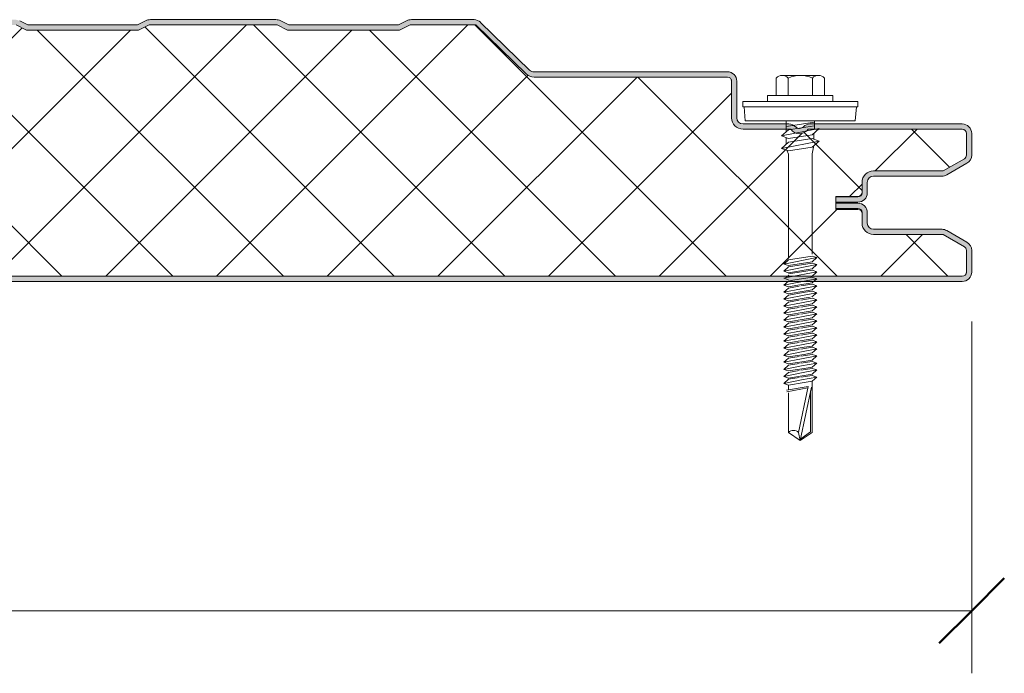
# Model space of a CAD drawing. Header units: millimetres. Extents: x 4895 to 13107, y -1689 to 6634.
# Tile 9 of 9: x 5853 to 6042, y 6503 to 6628. Entities that reach past the tile are written whole.
import ezdxf

# ---------------------------------------------------------------- set-up
doc = ezdxf.new("R2010")
doc.units = ezdxf.units.MM
for name, color, linetype, lineweight in [('A-ANNO-DIMS', 211, 'Continuous', 9), ('A-ANNO-DIMS-5', 211, 'Continuous', 9), ('A-DETL-GENF', 92, 'Continuous', 13)]:
    doc.layers.add(name, color=color, linetype=linetype, lineweight=lineweight)
doc.styles.add('Yu Gothic', font='Yu Gothic.ttf', dxfattribs={"height": 15})
doc.dimstyles.new('Diagonal', dxfattribs={"dimscale": 304.8, "dimtxt": 17.413553, "dimasz": 0.04101, "dimexe": 0.03937, "dimexo": 0.024606, "dimgap": 0.024606, "dimtad": 1, "dimdec": 0, "dimzin": 0, "dimdsep": 46, "dimtxsty": 'Yu Gothic', "dimblk1": 'OBLIQUE', "dimblk2": 'OBLIQUE', "dimsah": 1, "dimcen": 0.09, "dimazin": 0, "dimtfac": 1, "dimtdec": 4, "dimtix": 1, "dimtmove": 0, "dimatfit": 3, "dimfxl": 1, "dimtvp": 1, "dimtfill": 1, "dimtolj": 1, "dimtzin": 0, "dimarcsym": 2})

# ---------------------------------------------------------------- blocks, each defined once
blk = doc.blocks.new('HFX 1000 - FINELINE - FLAT - HFX 1000 50mm - FINELINE - FLAT-4474036-JOINT 10')
at = {"layer": 'A-DETL-GENF'}
h = blk.add_hatch(color=256, dxfattribs=at)
h.paths.add_polyline_path([(996.2, 0), (996.67, 0.06), (997.1, 0.24), (997.48, 0.53), (997.81, 1.03), (997.94, 1.33), (998, 1.8), (998, 5.96), (997.9, 6.53), (997.76, 6.86), (997.48, 7.23), (997, 7.58), (993.22, 9.76), (992.79, 9.94), (992.32, 10), (978.89, 10.04), (978.6, 10.16), (978.35, 10.35), (978.1, 10.75), (978.04, 10.89), (978, 11.2), (978, 13.2), (977.88, 13.8), (977.65, 14.25), (977.48, 14.47), (977.1, 14.76), (976.67, 14.94), (976.2, 15), (972, 15), (972, 14), (976.41, 13.97), (976.77, 13.76), (976.98, 13.41), (977, 13.06), (977, 11.18), (977.08, 10.63), (977.37, 10.01), (977.65, 9.64), (978.1, 9.29), (978.63, 9.07), (979.2, 9), (992.54, 9), (996.77, 6.53), (996.98, 6.17), (997, 5.96), (996.98, 1.59), (996.77, 1.23), (996.41, 1.03), (996.2, 1), (1.59, 1.03), (1.23, 1.23), (1.03, 1.59), (1, 1.8), (1, 9.3), (0.87, 10.01), (0.71, 10.4), (0.36, 10.86), (-0.1, 11.21), (-0.63, 11.43), (-1.2, 11.5), (-20.41, 11.53), (-20.77, 11.73), (-20.97, 12.09), (-21, 12.3), (-20.97, 13.41), (-20.77, 13.77), (-20.41, 13.97), (-20.2, 14), (-16, 14), (-16, 15), (-20.41, 14.97), (-20.67, 14.94), (-21.1, 14.76), (-21.47, 14.47), (-21.8, 14), (-21.94, 13.67), (-22, 13.2), (-21.99, 12.21), (-21.89, 11.72), (-21.76, 11.4), (-21.47, 11.03), (-21, 10.7), (-20.67, 10.56), (-20.2, 10.5), (-0.89, 10.46), (-0.6, 10.34), (-0.25, 10.01), (-0.16, 9.9), (-0.04, 9.61), (0, 9.3), (0.02, 1.68), (0.11, 1.22), (0.24, 0.9), (0.53, 0.53), (1, 0.2), (1.33, 0.06), (2.1, 0), (991.72, 0)])
h.paths.add_polyline_path([(976.2, 15.2), (976.67, 15.26), (977.1, 15.44), (977.48, 15.72), (977.76, 16.1), (977.94, 16.53), (978, 17.05), (978.04, 19.31), (978.16, 19.6), (978.35, 19.84), (978.63, 20.05), (978.89, 20.15), (979.2, 20.2), (992.54, 20.22), (992.79, 20.26), (993.22, 20.44), (997.1, 22.68), (997.48, 22.96), (997.76, 23.33), (997.94, 23.77), (998, 24.23), (998, 28.4), (997.9, 28.96), (997.76, 29.3), (997.48, 29.67), (997, 30), (996.6, 30.14), (996.04, 30.2), (966.65, 30.15), (966.33, 30.04), (965.76, 29.68), (965.38, 29.4), (964.92, 29.33), (964.48, 29.48), (963.68, 30.04), (963.32, 30.16), (962.95, 30.2), (953.89, 30.24), (953.6, 30.36), (953.35, 30.55), (953.1, 30.94), (953.04, 31.08), (953, 31.4), (953, 38.4), (952.94, 38.86), (952.65, 39.44), (952.48, 39.67), (951.97, 40.01), (951.67, 40.13), (951.2, 40.2), (913.85, 40.23), (913.56, 40.35), (913.07, 40.78), (903.92, 49.68), (903.55, 49.96), (902.99, 50.15), (902.66, 50.2), (890.18, 50.14), (889.53, 49.88), (888.16, 49.2), (867.16, 49.2), (865.15, 50.14), (864.67, 50.2), (840.18, 50.14), (839.72, 49.97), (838.16, 49.2), (817.16, 49.2), (815.15, 50.14), (814.67, 50.2), (790.18, 50.14), (789.72, 49.97), (788.16, 49.2), (767.16, 49.2), (765.15, 50.14), (764.67, 50.2), (740.18, 50.14), (739.72, 49.97), (738.16, 49.2), (717.16, 49.2), (715.15, 50.14), (714.67, 50.2), (690.18, 50.14), (689.72, 49.97), (688.16, 49.2), (667.16, 49.2), (665.15, 50.14), (664.67, 50.2), (640.18, 50.14), (639.72, 49.97), (638.16, 49.2), (617.16, 49.2), (615.15, 50.14), (614.67, 50.2), (590.18, 50.14), (589.72, 49.97), (588.16, 49.2), (567.16, 49.2), (565.15, 50.14), (564.67, 50.2), (540.18, 50.14), (539.72, 49.97), (538.16, 49.2), (517.16, 49.2), (515.15, 50.14), (514.67, 50.2), (490.18, 50.14), (489.72, 49.97), (488.16, 49.2), (467.16, 49.2), (465.15, 50.14), (464.67, 50.2), (440.18, 50.14), (439.72, 49.97), (438.16, 49.2), (417.16, 49.2), (415.15, 50.14), (414.67, 50.2), (390.18, 50.14), (389.72, 49.97), (388.16, 49.2), (367.16, 49.2), (365.15, 50.14), (364.67, 50.2), (340.18, 50.14), (339.72, 49.97), (338.16, 49.2), (317.16, 49.2), (315.15, 50.14), (314.67, 50.2), (290.18, 50.14), (289.72, 49.97), (288.16, 49.2), (267.16, 49.2), (265.15, 50.14), (264.67, 50.2), (240.18, 50.14), (239.72, 49.97), (238.16, 49.2), (217.16, 49.2), (215.15, 50.14), (214.67, 50.2), (190.18, 50.14), (189.72, 49.97), (188.16, 49.2), (167.16, 49.2), (165.15, 50.14), (164.67, 50.2), (140.18, 50.14), (139.72, 49.97), (138.16, 49.2), (117.16, 49.2), (115.15, 50.14), (114.67, 50.2), (90.18, 50.14), (89.72, 49.97), (88.16, 49.2), (67.16, 49.2), (65.15, 50.14), (64.67, 50.2), (40.18, 50.14), (39.72, 49.97), (38.16, 49.2), (17.16, 49.2), (15.15, 50.14), (14.67, 50.2), (-9.82, 50.14), (-10.28, 49.97), (-11.84, 49.2), (-32.84, 49.2), (-34.85, 50.14), (-35.33, 50.2), (-47.66, 50.15), (-47.79, 50.14), (-48.22, 49.96), (-48.59, 49.68), (-55.75, 42.65), (-55.91, 42.31), (-55.99, 41.94), (-55.98, 41.56), (-55.88, 41.19), (-55.7, 40.86), (-55.44, 40.58), (-55.13, 40.37), (-54.54, 40.21), (-54.26, 40.2), (-26.2, 40.15), (-0.57, 32.29), (-0.33, 32.09), (-0.15, 31.85), (-0.04, 31.57), (0, 31.26), (-0.04, 21.08), (-0.16, 20.8), (-0.35, 20.55), (-0.63, 20.34), (-0.89, 20.24), (-1.27, 20.2), (-20.41, 20.17), (-20.67, 20.13), (-21.1, 19.95), (-21.47, 19.67), (-21.8, 19.2), (-21.94, 18.86), (-22, 18.4), (-22, 17), (-21.89, 16.42), (-21.76, 16.1), (-21.47, 15.72), (-21, 15.4), (-20.67, 15.26), (-19.84, 15.2), (-16, 15.21), (-16, 16.2), (-20.41, 16.22), (-20.77, 16.43), (-20.97, 16.79), (-21, 17), (-20.97, 18.6), (-20.77, 18.96), (-20.41, 19.17), (-20.2, 19.2), (-1.2, 19.2), (-0.63, 19.27), (-0.1, 19.49), (0.36, 19.84), (0.71, 20.3), (0.93, 20.83), (1, 21.4), (1, 31.26), (0.93, 31.83), (0.72, 32.34), (0.39, 32.79), (-0.05, 33.14), (-0.56, 33.37), (-26.2, 41.2), (-54.54, 41.21), (-54.82, 41.37), (-54.97, 41.62), (-54.99, 41.87), (-54.88, 42.14), (-54.54, 42.5), (-47.66, 49.2), (-35.07, 49.2), (-33.07, 48.2), (-11.6, 48.2), (-9.6, 49.2), (14.93, 49.2), (16.93, 48.2), (38.4, 48.2), (40.4, 49.2), (64.93, 49.2), (66.93, 48.2), (88.4, 48.2), (90.4, 49.2), (114.93, 49.2), (116.93, 48.2), (138.4, 48.2), (140.4, 49.2), (164.93, 49.2), (166.93, 48.2), (188.4, 48.2), (190.4, 49.2), (214.93, 49.2), (216.93, 48.2), (238.4, 48.2), (240.4, 49.2), (264.93, 49.2), (266.93, 48.2), (288.4, 48.2), (290.4, 49.2), (314.93, 49.2), (316.93, 48.2), (338.4, 48.2), (340.4, 49.2), (364.93, 49.2), (366.93, 48.2), (388.4, 48.2), (390.4, 49.2), (414.93, 49.2), (416.93, 48.2), (438.4, 48.2), (440.4, 49.2), (464.93, 49.2), (466.93, 48.2), (488.4, 48.2), (490.4, 49.2), (514.93, 49.2), (516.93, 48.2), (538.4, 48.2), (540.4, 49.2), (564.93, 49.2), (566.93, 48.2), (588.4, 48.2), (590.4, 49.2), (614.93, 49.2), (616.93, 48.2), (638.4, 48.2), (640.4, 49.2), (664.93, 49.2), (666.93, 48.2), (688.4, 48.2), (690.4, 49.2), (714.93, 49.2), (716.93, 48.2), (738.4, 48.2), (740.4, 49.2), (764.93, 49.2), (766.93, 48.2), (788.4, 48.2), (790.4, 49.2), (814.93, 49.2), (816.93, 48.2), (838.4, 48.2), (840.4, 49.2), (864.93, 49.2), (866.93, 48.2), (888.4, 48.2), (890.4, 49.2), (902.99, 49.2), (912.96, 39.56), (913.07, 39.48), (913.59, 39.27), (914.15, 39.2), (951.41, 39.17), (951.77, 38.96), (951.98, 38.6), (952, 38.4), (952, 31.4), (952.08, 30.83), (952.3, 30.3), (952.65, 29.84), (953.1, 29.49), (953.63, 29.27), (954.29, 29.2), (963.35, 29.2), (963.67, 28.83), (964.07, 28.56), (964.52, 28.39), (965, 28.33), (965.48, 28.39), (965.93, 28.56), (966.33, 28.83), (966.65, 29.2), (996.41, 29.17), (996.77, 28.96), (996.98, 28.6), (997, 28.4), (996.98, 24.03), (996.77, 23.67), (996.6, 23.54), (992.54, 21.2), (979.2, 21.2), (978.63, 21.12), (978.1, 20.9), (977.65, 20.55), (977.3, 20.1), (977.08, 19.56), (977, 19), (976.98, 16.79), (976.77, 16.43), (976.41, 16.22), (976.2, 16.2), (972, 16.2), (972, 15.2)])
h = blk.add_hatch(dxfattribs=at)
h.set_pattern_fill('FP_1', color=256, style=0, pattern_type=2)
h.set_pattern_definition([(45, (-5037.849, -6577.679), (-10.606602, 10.606602), []), (135, (-5037.849, -6577.679), (-10.606602, -10.606602), [])])
h.paths.add_polyline_path([(2.1, 1), (996.41, 1.03), (996.77, 1.23), (996.9, 1.4), (997, 1.8), (997, 5.96), (996.9, 6.36), (996.6, 6.65), (992.54, 9), (979.2, 9), (978.63, 9.07), (978.1, 9.29), (977.65, 9.64), (977.3, 10.1), (977.08, 10.63), (977, 11.2), (977, 13.07), (976.87, 13.44), (976.58, 13.71), (976.2, 13.8), (972, 13.8), (972, 16.31), (976.4, 16.34), (976.74, 16.52), (976.87, 16.67), (977, 17.05), (977, 19), (977.08, 19.56), (977.3, 20.1), (977.65, 20.55), (978.1, 20.9), (978.63, 21.12), (979.2, 21.2), (992.54, 21.2), (996.77, 23.67), (996.9, 23.83), (997, 24.23), (997, 28.4), (996.9, 28.8), (996.6, 29.09), (996.2, 29.2), (966.65, 29.2), (966.33, 28.83), (965.93, 28.56), (965.48, 28.39), (965, 28.33), (964.52, 28.39), (964.07, 28.56), (963.67, 28.83), (963.35, 29.2), (954.2, 29.2), (953.63, 29.27), (953.1, 29.49), (952.65, 29.84), (952.3, 30.3), (952.08, 30.83), (952, 31.4), (952, 38.4), (951.9, 38.8), (951.6, 39.09), (951.2, 39.2), (914.15, 39.2), (913.59, 39.27), (913.07, 39.48), (912.62, 39.82), (902.99, 49.2), (890.4, 49.2), (888.4, 48.2), (866.93, 48.2), (864.93, 49.2), (840.4, 49.2), (838.4, 48.2), (816.93, 48.2), (814.93, 49.2), (790.4, 49.2), (788.4, 48.2), (766.93, 48.2), (764.93, 49.2), (740.4, 49.2), (738.4, 48.2), (716.93, 48.2), (714.93, 49.2), (690.4, 49.2), (688.4, 48.2), (666.93, 48.2), (664.93, 49.2), (640.4, 49.2), (638.4, 48.2), (616.93, 48.2), (614.93, 49.2), (590.4, 49.2), (588.4, 48.2), (566.93, 48.2), (564.93, 49.2), (540.4, 49.2), (538.4, 48.2), (516.93, 48.2), (514.93, 49.2), (490.4, 49.2), (488.4, 48.2), (466.93, 48.2), (464.93, 49.2), (440.4, 49.2), (438.4, 48.2), (416.93, 48.2), (414.93, 49.2), (390.4, 49.2), (388.4, 48.2), (366.93, 48.2), (364.93, 49.2), (340.4, 49.2), (338.4, 48.2), (316.93, 48.2), (314.93, 49.2), (290.4, 49.2), (288.4, 48.2), (266.93, 48.2), (264.93, 49.2), (240.4, 49.2), (238.4, 48.2), (216.93, 48.2), (214.93, 49.2), (190.4, 49.2), (188.4, 48.2), (166.93, 48.2), (164.93, 49.2), (140.4, 49.2), (138.4, 48.2), (116.93, 48.2), (114.93, 49.2), (90.4, 49.2), (88.4, 48.2), (66.93, 48.2), (64.93, 49.2), (40.4, 49.2), (38.4, 48.2), (16.93, 48.2), (14.93, 49.2), (-9.6, 49.2), (-11.6, 48.2), (-33.07, 48.2), (-35.07, 49.2), (-47.66, 49.2), (-54.91, 42.11), (-54.97, 41.99), (-54.95, 41.57), (-54.79, 41.34), (-54.54, 41.21), (-54.4, 41.2), (-26.2, 41.2), (-0.56, 33.37), (-0.05, 33.14), (0.39, 32.79), (0.72, 32.34), (0.93, 31.82), (1, 31.26), (1, 21.4), (0.93, 20.83), (0.71, 20.3), (0.36, 19.84), (-0.1, 19.49), (-0.63, 19.27), (-1.2, 19.2), (-20.41, 19.17), (-20.77, 18.96), (-20.89, 18.8), (-21, 18.4), (-21, 17), (-20.89, 16.6), (-20.6, 16.3), (-20.2, 16.2), (-16, 16.2), (-16, 14), (-20.41, 13.97), (-20.77, 13.77), (-20.89, 13.6), (-21, 13.2), (-21, 12.3), (-20.89, 11.9), (-20.6, 11.61), (-20.2, 11.5), (-1.2, 11.5), (-0.63, 11.43), (-0.1, 11.21), (0.36, 10.86), (0.71, 10.4), (0.93, 9.87), (1, 9.3), (1, 1.8), (1.11, 1.4), (1.4, 1.11), (1.8, 1)])
for p, q in [((816.93, 48.2), (814.93, 49.2)), ((817.16, 49.2), (815.61, 49.97)), ((838.16, 49.2), (817.16, 49.2)), ((839.72, 49.97), (838.16, 49.2)), ((840.4, 49.2), (838.4, 48.2)), ((864.93, 49.2), (840.4, 49.2)), ((864.67, 50.2), (840.66, 50.2)), ((866.93, 48.2), (864.93, 49.2)), ((867.16, 49.2), (865.61, 49.97)), ((888.16, 49.2), (867.16, 49.2)), ((889.72, 49.97), (888.16, 49.2)), ((890.4, 49.2), (888.4, 48.2)), ((902.99, 49.2), (890.4, 49.2)), ((902.66, 50.2), (890.66, 50.2)), ((912.62, 39.82), (902.99, 49.2)), ((913.31, 40.54), (903.92, 49.68)), ((838.4, 48.2), (816.93, 48.2)), ((888.4, 48.2), (866.93, 48.2)), ((951.2, 40.2), (914.15, 40.2)), ((951.2, 39.2), (914.15, 39.2)), ((952, 31.4), (952, 38.4)), ((953, 31.4), (953, 38.4)), ((960.52, 38.99), (960.52, 35.66)), ((961.68, 39.51), (968.64, 39.51)), ((962.84, 38.99), (962.84, 35.66)), ((967.48, 38.99), (967.48, 35.66)), ((969.8, 38.99), (969.8, 35.66)), ((976.16, 34.51), (954.16, 34.51)), ((954.16, 34.51), (954.16, 33.51)), ((971.41, 35.66), (958.91, 35.66)), ((958.91, 35.66), (958.91, 34.51)), ((971.41, 34.51), (971.41, 35.66)), ((976.16, 33.51), (976.16, 34.51)), ((954.16, 33.51), (976.16, 33.51)), ((954.41, 33.51), (954.63, 30.82)), ((975.69, 30.82), (975.91, 33.51)), ((962.95, 30.2), (954.2, 30.2)), ((975.69, 30.82), (954.63, 30.82)), ((962.47, 30.82), (962.47, 28.69)), ((967.86, 30.56), (962.47, 29.73)), ((996.2, 30.2), (967.05, 30.2)), ((967.86, 30.82), (967.86, 29.12)), ((963.35, 29.2), (954.2, 29.2)), ((961.55, 27.89), (968.77, 29.3)), ((962.91, 29.07), (961.55, 27.89)), ((967.86, 29.83), (962.91, 29.07)), ((996.2, 29.2), (966.65, 29.2)), ((968.77, 29.3), (967.41, 28.12)), ((967.77, 28.43), (967.77, 27.26)), ((997, 24.23), (997, 28.4)), ((998, 24.23), (998, 28.4)), ((962.91, 27.43), (961.55, 27.89)), ((961.55, 25.52), (968.77, 26.92)), ((962.91, 26.7), (961.55, 25.52)), ((962.47, 27.58), (962.47, 26.32)), ((967.41, 28.12), (962.91, 27.43)), ((967.41, 27.39), (962.91, 26.7)), ((968.77, 26.92), (967.41, 27.39)), ((967.41, 25.74), (968.77, 26.92)), ((961.55, 25.52), (962.91, 25.05)), ((962.6, 25.16), (962.92, 24.43)), ((962.91, 25.05), (967.41, 25.74)), ((967.42, 24.47), (967.79, 26.08)), ((962.92, 24.43), (962.92, 4.43)), ((967.42, 5.25), (967.42, 24.47)), ((992.54, 21.2), (996.6, 23.54)), ((993.22, 20.44), (997.1, 22.68)), ((979.2, 21.2), (992.54, 21.2)), ((977, 17.05), (977, 18.99)), ((978, 17), (978, 19)), ((979.2, 20.2), (992.32, 20.2)), ((972, 13.8), (972, 16.31)), ((972, 16.31), (976.2, 16.31)), ((976.2, 16.2), (972, 16.2)), ((972, 15.2), (976.2, 15.2)), ((976.2, 15), (972, 15)), ((972, 14), (976.2, 14)), ((976.2, 13.8), (972, 13.8)), ((977, 13.2), (977, 13.07)), ((977, 11.2), (977, 13.07)), ((978, 11.2), (978, 13.2)), ((992.32, 10), (979.2, 10)), ((997.1, 7.52), (993.22, 9.76)), ((992.54, 9), (979.2, 9)), ((996.6, 6.65), (992.54, 9)), ((997, 1.8), (997, 5.96)), ((998, 1.8), (998, 5.96)), ((962.01, 3.34), (968.31, 4.56)), ((962.91, 4.12), (962.01, 3.34)), ((962.91, 4.12), (967.41, 4.87)), ((962.91, 3.03), (967.41, 3.78)), ((968.31, 4.56), (967.41, 4.87)), ((968.31, 4.56), (967.41, 3.78)), ((962.01, 3.34), (962.91, 3.03)), ((962.01, 1.99), (968.31, 3.22)), ((962.91, 2.77), (962.01, 1.99)), ((962.01, 1.99), (962.91, 1.68)), ((967.41, 3.53), (962.91, 2.77)), ((967.41, 2.44), (962.91, 1.68)), ((967.41, 2.18), (962.91, 1.43)), ((968.31, 3.22), (967.41, 3.53)), ((968.31, 3.22), (967.41, 2.44)), ((968.31, 1.87), (967.41, 2.18)), ((1.8, 1), (996.2, 1)), ((1.8, 0), (996.2, 0)), ((962.01, 0.65), (963.11, 0.86)), ((962.01, 0.65), (962.91, 0.34)), ((962.91, 0.08), (962.01, -0.7)), ((962.4, 0.72), (962.99, 1.19)), ((962.91, 0.08), (963.76, 0.22)), ((962.92, 0.82), (968.31, 1.87)), ((963.76, 0.22), (967.41, 0.83)), ((968.31, 0.52), (964.26, -0.26)), ((968.31, 0.52), (967.18, 0.91)), ((968.31, 1.87), (967.24, 0.81)), ((968.31, 0.52), (967.41, -0.26)), ((964.26, -0.26), (962.01, -0.7)), ((962.01, -0.7), (962.91, -1.01)), ((962.91, -1.27), (962.01, -2.05)), ((962.01, -2.05), (965.4, -1.39)), ((962.91, -1.01), (964.71, -0.71)), ((964.93, -0.93), (962.91, -1.27)), ((965.88, -1.86), (962.91, -2.36)), ((964.71, -0.71), (967.41, -0.26)), ((967.41, -0.51), (965.25, -0.87)), ((965.4, -1.39), (968.31, -0.82)), ((967.41, -1.6), (965.88, -1.86)), ((967.41, -1.86), (966.11, -2.08)), ((968.31, -0.82), (967.41, -0.51)), ((968.31, -0.82), (967.41, -1.6)), ((968.31, -2.17), (967.41, -1.86)), ((962.01, -2.05), (962.91, -2.36)), ((962.01, -3.39), (966.55, -2.51)), ((962.91, -2.61), (962.01, -3.39)), ((962.01, -3.39), (962.91, -3.7)), ((966.11, -2.08), (962.91, -2.61)), ((962.91, -3.7), (967.06, -3.01)), ((964.93, -3.62), (962.91, -3.96)), ((967.41, -3.21), (965.25, -3.57)), ((965.4, -4.08), (968.31, -3.52)), ((966.55, -2.51), (968.31, -2.17)), ((968.31, -2.17), (967.38, -2.96)), ((968.31, -3.52), (967.41, -3.21)), ((968.31, -3.52), (967.41, -4.3)), ((962.91, -3.96), (962.01, -4.74)), ((962.01, -4.74), (965.4, -4.08)), ((962.01, -4.74), (962.91, -5.05)), ((962.91, -5.31), (962.01, -6.09)), ((962.01, -6.09), (965.4, -5.43)), ((965.88, -4.55), (962.91, -5.05)), ((964.93, -4.97), (962.91, -5.31)), ((967.41, -4.56), (965.25, -4.92)), ((965.4, -5.43), (968.31, -4.87)), ((967.41, -4.3), (965.88, -4.55)), ((967.41, -5.65), (965.88, -5.9)), ((968.31, -4.87), (967.41, -4.56)), ((968.31, -4.87), (967.41, -5.65)), ((962.01, -6.09), (962.91, -6.4)), ((962.91, -6.65), (962.01, -7.43)), ((962.01, -7.43), (965.4, -6.77)), ((962.01, -7.43), (962.91, -7.74)), ((965.88, -5.9), (962.91, -6.4)), ((964.93, -6.31), (962.91, -6.65)), ((965.88, -7.25), (962.91, -7.74)), ((967.41, -5.9), (965.25, -6.26)), ((967.41, -7.25), (965.25, -7.61)), ((965.4, -6.77), (968.31, -6.21)), ((967.41, -6.99), (965.88, -7.25)), ((968.31, -6.21), (967.41, -5.9)), ((968.31, -6.21), (967.41, -6.99)), ((968.31, -7.56), (967.41, -7.25)), ((962.91, -8), (962.01, -8.78)), ((962.01, -8.78), (965.4, -8.12)), ((962.01, -8.78), (962.91, -9.09)), ((962.91, -9.35), (962.01, -10.13)), ((964.93, -7.66), (962.91, -8)), ((965.88, -8.59), (962.91, -9.09)), ((964.93, -9.01), (962.91, -9.35)), ((967.41, -8.59), (965.25, -8.95)), ((965.4, -8.12), (968.31, -7.56)), ((965.4, -9.47), (968.31, -8.9)), ((967.41, -8.34), (965.88, -8.59)), ((968.31, -7.56), (967.41, -8.34)), ((968.31, -8.9), (967.41, -8.59)), ((968.31, -8.9), (967.41, -9.68)), ((962.01, -10.13), (965.4, -9.47)), ((962.01, -10.13), (962.91, -10.44)), ((962.91, -10.69), (962.01, -11.47)), ((962.01, -11.47), (965.4, -10.81)), ((965.88, -9.94), (962.91, -10.44)), ((964.93, -10.35), (962.91, -10.69)), ((965.88, -11.29), (962.91, -11.78)), ((967.41, -9.94), (965.25, -10.3)), ((967.41, -11.29), (965.25, -11.65)), ((965.4, -10.81), (968.31, -10.25)), ((967.41, -9.68), (965.88, -9.94)), ((967.41, -11.03), (965.88, -11.29)), ((968.31, -10.25), (967.41, -9.94)), ((968.31, -10.25), (967.41, -11.03)), ((968.31, -11.6), (967.41, -11.29)), ((962.01, -11.47), (962.91, -11.78)), ((962.91, -12.04), (962.01, -12.82)), ((962.01, -12.82), (965.4, -12.16)), ((962.01, -12.82), (962.91, -13.13)), ((964.93, -11.7), (962.91, -12.04)), ((965.88, -12.63), (962.91, -13.13)), ((964.93, -13.05), (962.91, -13.39)), ((967.41, -12.63), (965.25, -12.99)), ((965.4, -12.16), (968.31, -11.6)), ((965.4, -13.51), (968.31, -12.94)), ((967.41, -12.38), (965.88, -12.63)), ((968.31, -11.6), (967.41, -12.38)), ((968.31, -12.94), (967.41, -12.63)), ((968.31, -12.94), (967.41, -13.72)), ((962.91, -13.39), (962.01, -14.17)), ((962.01, -14.17), (965.4, -13.51)), ((962.01, -14.17), (962.91, -14.48)), ((962.91, -14.73), (962.01, -15.51)), ((962.01, -15.51), (965.4, -14.85)), ((965.88, -13.98), (962.91, -14.48)), ((964.93, -14.39), (962.91, -14.73)), ((967.41, -13.98), (965.25, -14.34)), ((965.4, -14.85), (968.31, -14.29)), ((967.41, -13.72), (965.88, -13.98)), ((967.41, -15.07), (965.88, -15.33)), ((968.31, -14.29), (967.41, -13.98)), ((968.31, -14.29), (967.41, -15.07)), ((962.01, -15.51), (962.91, -15.82)), ((962.91, -16.08), (962.01, -16.86)), ((962.01, -16.86), (965.4, -16.2)), ((962.01, -16.86), (962.91, -17.17)), ((965.88, -15.33), (962.91, -15.82)), ((964.93, -15.74), (962.91, -16.08)), ((965.88, -16.67), (962.91, -17.17)), ((967.41, -15.33), (965.25, -15.69)), ((967.41, -16.67), (965.25, -17.03)), ((965.4, -16.2), (968.31, -15.64)), ((967.41, -16.42), (965.88, -16.67)), ((968.31, -15.64), (967.41, -15.33)), ((968.31, -15.64), (967.41, -16.42)), ((968.31, -16.98), (967.41, -16.67)), ((962.91, -17.43), (962.01, -18.21)), ((962.01, -18.21), (965.4, -17.55)), ((962.01, -18.21), (962.91, -18.52)), ((962.91, -18.77), (962.01, -19.55)), ((964.93, -17.09), (962.91, -17.43)), ((965.88, -18.02), (962.91, -18.52)), ((964.93, -18.43), (962.91, -18.77)), ((967.41, -18.02), (965.25, -18.38)), ((965.4, -17.55), (968.31, -16.98)), ((965.4, -18.89), (968.31, -18.33)), ((967.41, -17.76), (965.88, -18.02)), ((968.31, -16.98), (967.41, -17.76)), ((968.31, -18.33), (967.41, -18.02)), ((968.31, -18.33), (967.41, -19.11)), ((962.01, -19.55), (965.4, -18.89)), ((962.01, -19.55), (962.91, -19.86)), ((966.65, -20.13), (962.52, -20.86)), ((962.58, -21.18), (966.59, -20.4)), ((965.88, -19.37), (962.91, -19.86)), ((962.91, -19.86), (962.91, -20.79)), ((964.82, -28.95), (966.65, -20.13)), ((967.29, -20.27), (965.16, -30.52)), ((967.41, -19.11), (965.88, -19.37)), ((967.41, -28.95), (967.41, -19.11)), ((962.91, -21.38), (962.91, -28.95)), ((967.15, -20.95), (967.15, -28.81)), ((962.91, -28.95), (965.16, -30.52)), ((965.16, -30.52), (964.82, -28.95)), ((965.16, -30.52), (967.41, -28.95)), ((967.15, -28.81), (965.24, -30.15))]:
    blk.add_line(p, q, dxfattribs=at)
for centre, radius, start, end in [((840.66, 48.1), 2.1, 90, 116.5651), ((864.67, 48.1), 2.1, 63.4349, 90), ((890.66, 48.1), 2.1, 90, 116.5651), ((902.66, 48.4), 1.8, 45.7585, 90), ((914.15, 41.4), 2.2, 225.7585, 270), ((914.15, 41.4), 1.2, 225.7585, 270), ((951.2, 38.4), 1.8, 0, 90), ((951.2, 38.4), 0.8, 0, 90), ((951.2, 38.4), 0.8, 0, 30), ((961.68, 37.97), 1.54, 41.3319, 138.6681), ((965.16, 34.12), 5.39, 64.5175, 115.4825), ((968.64, 37.97), 1.54, 41.3319, 138.6681), ((954.2, 31.4), 2.2, 180, 270), ((954.2, 31.4), 1.2, 180, 270), ((962.95, 28.4), 1.8, 42.5149, 90), ((967.05, 28.4), 1.8, 90, 135.2187), ((996.2, 28.4), 1.8, 0, 90), ((965, 30.33), 2, 214.5, 325.5), ((965, 30.33), 1, 224.796, 319.2505), ((996.2, 28.4), 0.8, 0, 90), ((996.2, 28.4), 0.8, 0, 30), ((996.2, 24.23), 0.8, 300, 360), ((996.2, 24.23), 0.8, 330, 360), ((996.2, 24.23), 1.8, 300, 0), ((979.2, 19), 2.2, 90, 180), ((979.2, 19), 1.2, 90, 180), ((992.32, 22), 1.8, 270, 300), ((976.2, 17.11), 0.8, 270, 355.2551), ((976.2, 17), 0.8, 270, 360), ((976.2, 17), 1.8, 270, 360), ((976.2, 13.2), 1.8, 360, 90), ((976.2, 13.2), 0.8, 360, 90), ((976.2, 13), 0.8, 4.7467, 90), ((979.2, 11.2), 2.2, 180, 270), ((979.2, 11.2), 1.2, 180, 270), ((992.32, 8.2), 1.8, 60, 90), ((996.2, 5.96), 0.8, 360, 60), ((996.2, 5.96), 0.8, 360, 30), ((996.2, 5.96), 1.8, 360, 60), ((996.2, 1.8), 1.8, 270, 0), ((996.2, 1.8), 0.8, 270, 360), ((996.2, 1.8), 0.8, 330, 0), ((963.86, -29.98), 1.41, 47.2756, 132.7244)]:
    blk.add_arc(centre, radius, start, end, dxfattribs=at)
blk = doc.blocks.new('DIMBLOCK5-JOINT 10')
at = {"layer": 'A-ANNO-DIMS-5'}
for p, q in [((5037.85, 6514.54), (5037.85, 6570)), ((6035.85, 6514.54), (6035.85, 6570)), ((5037.85, 6514.54), (6035.85, 6514.54)), ((5037.85, 6514.54), (5037.85, 6502.54)), ((6035.85, 6514.54), (6035.85, 6502.54))]:
    blk.add_line(p, q, dxfattribs=at)
at = {"layer": 'A-ANNO-DIMS-5', "lineweight": 50}
for p, q in [((5037.85, 6514.54), (5044.1, 6520.79)), ((6035.85, 6514.54), (6042.1, 6520.79)), ((5037.85, 6514.54), (5031.6, 6508.29)), ((6035.85, 6514.54), (6029.6, 6508.29))]:
    blk.add_line(p, q, dxfattribs=at)
at = {"layer": 'A-ANNO-DIMS-5', "color": 0, "insert": (5442.36, 6539.34), "char_height": 15, "width": 226.7859, "attachment_point": 1, "line_spacing_factor": 1.024327, "style": 'Yu Gothic', "bg_fill": 3, "box_fill_scale": 1.25, "bg_fill_color": 9, "bg_fill_true_color": 13158600, "bg_fill_transparency": 0}
blk.add_mtext('1000 COVER WIDTH', dxfattribs=at)
blk = doc.blocks.new('_Oblique')
at = {"color": 0, "linetype": 'ByBlock', "lineweight": -2}
blk.add_line((-0.5, -0.5), (0.5, 0.5), dxfattribs=at)

msp = doc.modelspace()

# ---------------------------------------------------------------- block references
at = {"layer": 'A-DETL-GENF'}
msp.add_blockref('HFX 1000 - FINELINE - FLAT - HFX 1000 50mm - FINELINE - FLAT-4474036-JOINT 10', (5037.85, 6577.68), dxfattribs=at)

# ---------------------------------------------------------------- next in the draw order: dimensions: what is measured, and where the dimension line sits
at = {"layer": 'A-ANNO-DIMS'}
dim = msp.add_linear_dim(base=(6035.85, 6514.54), p1=(5037.85, 6577.5), p2=(6035.85, 6577.5), text='1000 COVER WIDTH', dimstyle='Diagonal', override={"dimpost": '<>', "dimfxl": 998.002744}, dxfattribs=at)
dim.commit()
dim.dimension.update_dxf_attribs({"geometry": 'DIMBLOCK5-JOINT 10', "text_midpoint": (5536.85, 6529.59)})

doc.saveas('drawing.dxf')
